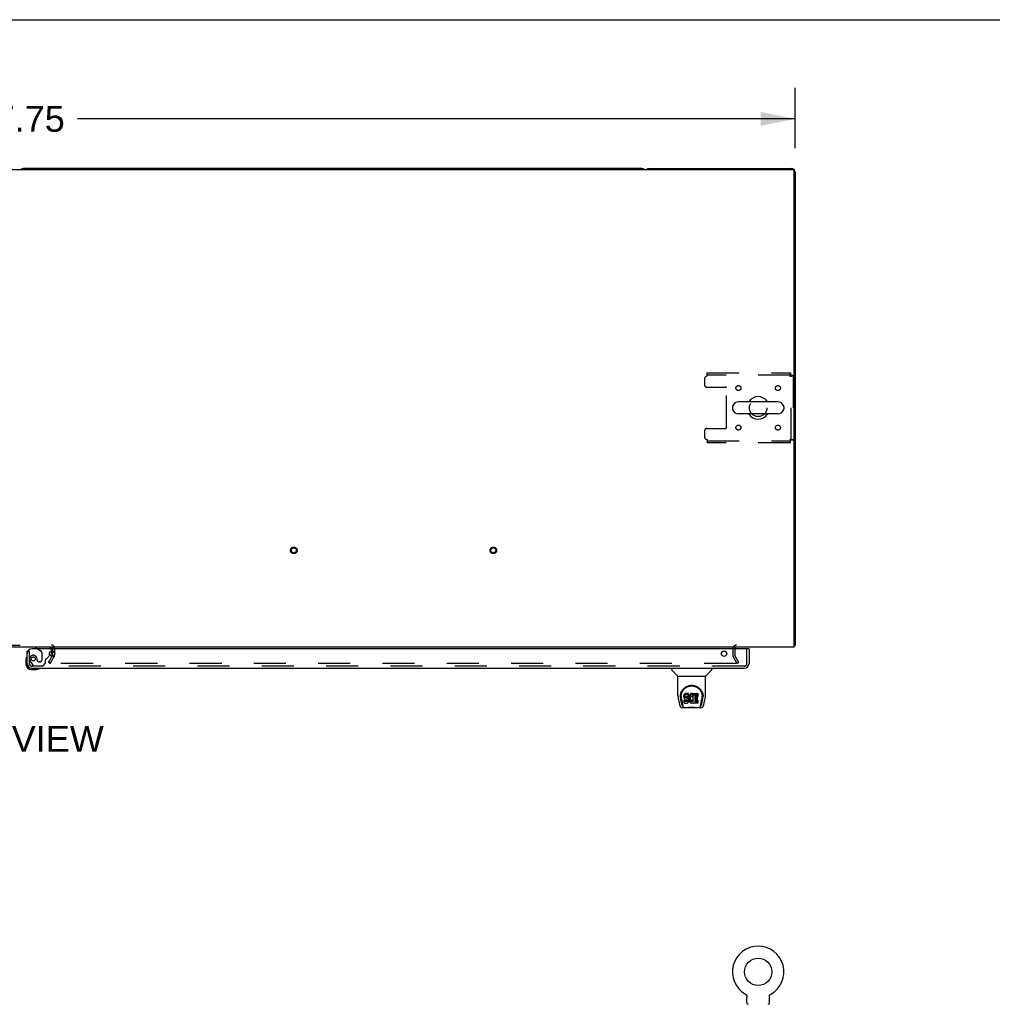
# Model space of a CAD drawing. Header units: inches. Extents: x 0 to 293, y 0 to 190.
# Tile 64 of 68: x 101 to 150, y 140 to 190. Entities that reach past the tile are written whole.
import ezdxf

# ---------------------------------------------------------------- set-up
doc = ezdxf.new("R2010")
doc.units = ezdxf.units.IN
doc.header["$LTSCALE"] = 16.12069
doc.header["$MEASUREMENT"] = 0
doc.linetypes.add('HIDDEN', pattern=[0.2, 0.1, -0.1])
doc.layers.get('0').update_dxf_attribs({"linetype": 'CONTINUOUS'})
for name, color, linetype in [('DEFAULT_2', 8, 'HIDDEN'), ('DIMENSIONS', 7, 'CONTINUOUS'), ('RIGHTHAND_DOOR_ASSEMBLY', 7, 'CONTINUOUS')]:
    doc.layers.add(name, color=color, linetype=linetype)
doc.styles.get("Standard").update_dxf_attribs({"font": 'arial.ttf'})
doc.dimstyles.new('DIMSTYLE_1', dxfattribs={"dimtxt": 1.293103, "dimasz": 1.724138, "dimexe": 0.09, "dimexo": 0.07, "dimgap": 0.0375, "dimtad": 0, "dimtih": 1, "dimtoh": 1, "dimzin": 4, "dimdsep": 46, "dimtxsty": 'Standard', "dimblk": '_FILLED', "dimblk1": '_FILLED', "dimblk2": '_FILLED', "dimcen": 0.09, "dimadec": 3, "dimazin": 1, "dimtfac": 1, "dimtdec": 3, "dimtofl": 0, "dimtmove": 0, "dimatfit": 3, "dimldrblk": '_FILLED', "dimfxl": 0, "dimtolj": 1, "dimtzin": 4, "dimarcsym": 0})

# ---------------------------------------------------------------- blocks, each defined once
blk = doc.blocks.new('_FILLED')
at = {"color": 0, "linetype": 'ByBlock'}
blk.add_solid([(0, 0), (-1, 0.2), (-1, -0.2)], dxfattribs=at)
blk = doc.blocks.new('*D1')
at = {"layer": 'DIMENSIONS', "color": 2, "linetype": 'Continuous'}
for p, q in [((62.433, 183.212), (62.433, 186.234)), ((140.183, 183.212), (140.183, 186.234)), ((62.433, 184.682), (98.403, 184.682)), ((140.183, 184.682), (104.214, 184.682))]:
    blk.add_line(p, q, dxfattribs=at)
at = {"layer": 'DIMENSIONS', "color": 2, "linetype": 'Continuous', "xscale": 1.724137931, "yscale": 1.724137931, "zscale": 1.724137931, "rotation": 180}
blk.add_blockref('_FILLED', (62.433, 184.682), dxfattribs=at)
at = {"layer": 'DIMENSIONS', "color": 2, "linetype": 'Continuous', "xscale": 1.724137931, "yscale": 1.724137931, "zscale": 1.724137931}
blk.add_blockref('_FILLED', (140.183, 184.682), dxfattribs=at)
at = {"layer": 'DIMENSIONS', "color": 2, "linetype": 'Continuous', "insert": (101.308, 185.329), "char_height": 1.2931, "width": 4.51865, "attachment_point": 2, "line_spacing_factor": 0.9}
blk.add_mtext('77.75', dxfattribs=at)

msp = doc.modelspace()

# ---------------------------------------------------------------- linework, layer by layer
at = {"color": 7, "linetype": 'Continuous'}
for p, q in [((0, 189.655), (293.103, 189.655)), ((132.494, 182.194), (101.497, 182.194)), ((139.317, 170.5), (137.342, 170.5)), ((137.042, 170.238), (137.042, 170.15)), ((139.317, 169.888), (137.342, 169.888)), ((139.617, 170.238), (139.617, 170.15)), ((140.131, 158.298), (140.183, 158.298)), ((140.143, 158.266), (140.131, 158.275)), ((137.694, 140.797), (137.694, 140.797)), ((137.694, 140.797), (137.699, 140.795)), ((137.695, 140.797), (137.697, 140.796)), ((137.699, 140.795), (137.703, 140.792)), ((137.703, 140.792), (137.707, 140.789)), ((137.707, 140.789), (137.711, 140.786)), ((137.711, 140.786), (137.715, 140.783)), ((137.715, 140.783), (137.719, 140.78)), ((137.719, 140.78), (137.723, 140.776)), ((137.722, 140.776), (137.726, 140.773)), ((137.726, 140.773), (137.73, 140.769)), ((137.73, 140.769), (137.733, 140.765)), ((137.733, 140.765), (137.736, 140.761)), ((137.736, 140.761), (137.739, 140.757)), ((137.739, 140.757), (137.742, 140.753)), ((137.742, 140.753), (137.745, 140.749)), ((137.745, 140.749), (137.748, 140.744)), ((137.748, 140.744), (137.75, 140.74)), ((137.75, 140.74), (137.752, 140.735)), ((137.752, 140.735), (137.754, 140.731)), ((137.754, 140.731), (137.756, 140.726)), ((137.756, 140.726), (137.758, 140.721)), ((137.758, 140.721), (137.76, 140.717)), ((137.76, 140.717), (137.761, 140.712)), ((137.761, 140.712), (137.763, 140.707)), ((137.763, 140.707), (137.764, 140.702)), ((137.764, 140.702), (137.765, 140.697)), ((137.765, 140.697), (137.766, 140.692)), ((138.893, 140.692), (138.894, 140.697)), ((138.894, 140.697), (138.895, 140.702)), ((138.895, 140.702), (138.896, 140.707)), ((138.896, 140.707), (138.897, 140.712)), ((138.897, 140.712), (138.899, 140.717)), ((138.899, 140.717), (138.901, 140.721)), ((138.901, 140.721), (138.902, 140.726)), ((138.904, 140.731), (138.906, 140.735)), ((138.906, 140.735), (138.909, 140.74)), ((138.909, 140.74), (138.911, 140.744)), ((138.911, 140.744), (138.914, 140.749)), ((138.914, 140.749), (138.917, 140.753)), ((138.917, 140.753), (138.92, 140.757)), ((138.92, 140.757), (138.923, 140.761)), ((138.923, 140.761), (138.926, 140.765)), ((138.926, 140.765), (138.929, 140.769)), ((138.933, 140.773), (138.936, 140.776)), ((138.94, 140.78), (138.944, 140.783)), ((138.948, 140.786), (138.952, 140.789)), ((138.952, 140.789), (138.956, 140.792)), ((138.956, 140.792), (138.96, 140.795)), ((138.956, 140.792), (138.957, 140.793)), ((138.96, 140.795), (138.965, 140.797)), ((138.962, 140.796), (138.964, 140.797)), ((137.767, 140.358), (137.767, 140.672)), ((138.892, 140.677), (138.892, 140.682)), ((138.892, 140.672), (138.892, 140.677)), ((138.892, 140.358), (138.892, 140.672)), ((138.893, 140.687), (138.893, 140.692))]:
    msp.add_line(p, q, dxfattribs=at)
at = {"color": 3, "linetype": 'Continuous'}
for p, q in [((132.872, 182.194), (139.994, 182.194)), ((62.545, 182.142), (140.071, 182.142)), ((140.131, 158.194), (140.131, 182.082)), ((140.183, 182.005), (140.183, 158.298)), ((140.131, 158.194), (62.485, 158.194)), ((102.954, 158.142), (102.954, 158.115)), ((102.954, 157.996), (102.954, 157.79))]:
    msp.add_line(p, q, dxfattribs=at)
for points in [[(140.143, 158.266), (140.145, 158.268), (140.147, 158.27), (140.149, 158.272), (140.152, 158.273), (140.155, 158.275), (140.158, 158.277), (140.161, 158.278), (140.166, 158.281)], [(140.166, 158.281), (140.169, 158.283), (140.172, 158.284), (140.174, 158.286), (140.176, 158.287), (140.179, 158.289), (140.18, 158.29), (140.181, 158.292), (140.182, 158.294), (140.183, 158.295), (140.183, 158.297), (140.183, 158.298)]]:
    msp.add_lwpolyline(points, dxfattribs=at)
at = {"color": 7, "linetype": 'Continuous'}
for points in [[(138.902, 140.726), (138.904, 140.731), (138.907, 140.735)], [(138.929, 140.769), (138.933, 140.773), (138.936, 140.776)], [(138.936, 140.776), (138.94, 140.78), (138.944, 140.783)], [(138.944, 140.783), (138.948, 140.786), (138.952, 140.789)], [(137.766, 140.692), (137.766, 140.687), (137.767, 140.682), (137.767, 140.677), (137.767, 140.672)], [(138.892, 140.677), (138.892, 140.682), (138.893, 140.687)]]:
    msp.add_lwpolyline(points, dxfattribs=at)
msp.add_circle((138.329, 141.917), 0.688, dxfattribs=at)
for centre, radius, start, end in [((101.497, 182.005), 0.189, 90, 133.4203), ((132.494, 182.005), 0.189, 46.5797, 90), ((137.342, 170.194), 0.306, 90, 164.3697), ((138.329, 170.194), 0.562, 32.9567, 147.0433), ((139.317, 170.194), 0.306, 15.6303, 90), ((137.186, 170.238), 0.144, 164.3697, 180), ((137.186, 170.15), 0.144, 180, 195.6303), ((137.342, 170.194), 0.306, 195.6303, 270), ((138.329, 170.194), 0.562, 212.956, 327.044), ((139.317, 170.194), 0.306, 270, 344.3697), ((139.473, 170.238), 0.144, 0, 15.6303), ((139.473, 170.15), 0.144, 344.3697, 360), ((138.329, 141.917), 1.288, 299.5053, 240.4947), ((137.836, 140.358), 0.069, 180, 265), ((138.823, 140.358), 0.069, 275, 360)]:
    msp.add_arc(centre, radius, start, end, dxfattribs=at)
at = {"color": 3, "linetype": 'Continuous'}
for centre, radius, start, end in [((132.872, 182.005), 0.189, 90, 133.5037), ((139.994, 182.005), 0.189, 0, 90), ((140.071, 182.082), 0.06, 0, 90), ((137.247, 158.109), 0.085, 90, 175.9519), ((139.994, 158.383), 0.189, 316.4873, 321.7194)]:
    msp.add_arc(centre, radius, start, end, dxfattribs=at)
at = {"layer": 'DEFAULT_2', "color": 8, "linetype": 'HIDDEN'}
for p, q in [((135.767, 171.944), (139.945, 171.944)), ((135.767, 171.777), (135.767, 171.944)), ((139.945, 171.84), (135.767, 171.84)), ((139.945, 171.944), (139.945, 171.84)), ((140.079, 171.81), (139.975, 171.81)), ((139.975, 168.578), (139.975, 171.81)), ((140.079, 171.81), (140.079, 168.578)), ((135.642, 171.652), (135.642, 171.35)), ((139.912, 171.777), (139.926, 171.782)), ((135.767, 171.225), (136.712, 171.225)), ((136.742, 169.193), (136.742, 171.195)), ((135.642, 169.038), (135.642, 168.736)), ((135.767, 169.163), (136.712, 169.163)), ((135.767, 168.611), (135.767, 168.444)), ((135.767, 168.548), (139.945, 168.548)), ((139.945, 168.444), (135.767, 168.444)), ((139.912, 168.611), (139.917, 168.597)), ((139.945, 168.444), (139.945, 168.548)), ((140.079, 168.578), (139.975, 168.578)), ((99.712, 158.298), (102.904, 158.298)), ((102.954, 158.115), (102.954, 157.996)), ((102.954, 157.996), (102.954, 157.79)), ((103.058, 158.144), (103.058, 157.79)), ((137.058, 158.109), (137.058, 157.79)), ((137.162, 158.109), (137.162, 157.79)), ((102.754, 157.433), (102.95, 157.773)), ((102.844, 157.381), (103.04, 157.721)), ((137.273, 157.381), (137.077, 157.721)), ((137.363, 157.433), (137.167, 157.773)), ((102.844, 157.381), (102.754, 157.433)), ((137.227, 157.381), (102.777, 157.381)), ((137.363, 157.433), (137.273, 157.381)), ((137.701, 140.793), (137.703, 140.792)), ((138.965, 140.797), (138.965, 140.797))]:
    msp.add_line(p, q, dxfattribs=at)
for points in [[(139.945, 171.944), (139.943, 171.943), (139.941, 171.94), (139.938, 171.935), (139.936, 171.927), (139.934, 171.918), (139.931, 171.908), (139.929, 171.895), (139.927, 171.881), (139.924, 171.866), (139.922, 171.849), (139.919, 171.832), (139.917, 171.814), (139.915, 171.796), (139.912, 171.777)], [(139.945, 171.84), (139.943, 171.84), (139.941, 171.838), (139.938, 171.836), (139.936, 171.834), (139.934, 171.83), (139.931, 171.826), (139.929, 171.822), (139.927, 171.816), (139.924, 171.811), (139.922, 171.804), (139.919, 171.798), (139.917, 171.791), (139.912, 171.777)], [(139.912, 171.777), (139.931, 171.779), (139.95, 171.782), (139.968, 171.784), (139.985, 171.786), (140.001, 171.789), (140.017, 171.791), (140.031, 171.794), (140.043, 171.796), (140.054, 171.798), (140.063, 171.801), (140.07, 171.803), (140.075, 171.805), (140.078, 171.808), (140.079, 171.81)], [(139.926, 171.782), (139.933, 171.784), (139.94, 171.786), (139.946, 171.789), (139.952, 171.791), (139.957, 171.794), (139.962, 171.796), (139.966, 171.798), (139.969, 171.801), (139.972, 171.803), (139.974, 171.805), (139.975, 171.808), (139.975, 171.81)], [(140.079, 168.578), (140.078, 168.58), (140.075, 168.583), (140.07, 168.585), (140.063, 168.587), (140.054, 168.59), (140.043, 168.592), (140.031, 168.595), (140.017, 168.597), (140.001, 168.599), (139.985, 168.602), (139.968, 168.604), (139.95, 168.606), (139.931, 168.609), (139.912, 168.611)], [(139.975, 168.578), (139.975, 168.58), (139.974, 168.583), (139.972, 168.585), (139.969, 168.587), (139.966, 168.59), (139.962, 168.592), (139.957, 168.595), (139.952, 168.597), (139.946, 168.599), (139.94, 168.602), (139.933, 168.604), (139.926, 168.606), (139.912, 168.611)], [(139.912, 168.611), (139.915, 168.592), (139.917, 168.574), (139.919, 168.556), (139.922, 168.539), (139.924, 168.522), (139.927, 168.507), (139.929, 168.493), (139.931, 168.48), (139.934, 168.47), (139.936, 168.461), (139.938, 168.453), (139.941, 168.448), (139.943, 168.445), (139.945, 168.444)], [(139.917, 168.597), (139.919, 168.59), (139.922, 168.584), (139.924, 168.577), (139.927, 168.572), (139.929, 168.566), (139.931, 168.562), (139.934, 168.558), (139.936, 168.554), (139.938, 168.552), (139.941, 168.55), (139.943, 168.548), (139.945, 168.548)], [(137.247, 157.399), (137.247, 157.397), (137.246, 157.395), (137.246, 157.393), (137.245, 157.391), (137.244, 157.39), (137.243, 157.388), (137.241, 157.387), (137.239, 157.385), (137.238, 157.384), (137.236, 157.383), (137.234, 157.382), (137.231, 157.382), (137.229, 157.382), (137.227, 157.381)], [(137.245, 157.407), (137.246, 157.405), (137.246, 157.403), (137.247, 157.401), (137.247, 157.399), (137.247, 157.399)]]:
    msp.add_lwpolyline(points, dxfattribs=at)
for centre, radius in [((137.34, 171.184), 0.125), ((139.319, 171.184), 0.125), ((138.329, 170.194), 0.438), ((137.34, 169.204), 0.125), ((139.319, 169.204), 0.125), ((115.051, 163.048), 0.164), ((115.051, 163.048), 0.124), ((125.051, 163.048), 0.164), ((125.051, 163.048), 0.124)]:
    msp.add_circle(centre, radius, dxfattribs=at)
for centre, radius, start, end in [((135.767, 171.652), 0.125, 90, 180), ((135.767, 171.35), 0.125, 180, 270), ((136.712, 171.195), 0.03, 0, 90), ((135.767, 169.038), 0.125, 90, 180), ((136.712, 169.193), 0.03, 270, 360), ((135.767, 168.736), 0.125, 180, 270), ((102.904, 158.144), 0.154, 0, 90), ((102.904, 158.144), 0.05, 0, 90), ((137.247, 158.109), 0.189, 90, 180), ((137.247, 158.109), 0.085, 175.9519, 180), ((102.921, 157.79), 0.033, 330, 360), ((102.921, 157.79), 0.137, 330, 360), ((137.195, 157.79), 0.137, 180, 210), ((137.195, 157.79), 0.033, 180, 210), ((137.836, 140.358), 0.069, 265, 270), ((138.823, 140.358), 0.069, 270, 275)]:
    msp.add_arc(centre, radius, start, end, dxfattribs=at)
at = {"layer": 'RIGHTHAND_DOOR_ASSEMBLY', "color": 7, "linetype": 'Continuous'}
for p, q in [((101.717, 157.99), (101.683, 157.99)), ((102.125, 158.194), (102.125, 158.155)), ((102.125, 158.155), (102.194, 158.115)), ((102.912, 157.914), (102.912, 157.996)), ((137.851, 158.115), (137.871, 158.115)), ((101.623, 157.595), (101.623, 157.339)), ((101.67, 157.731), (101.668, 157.724)), ((102.826, 157.787), (102.883, 157.844)), ((101.683, 157.383), (101.683, 157.339)), ((101.886, 157.076), (102.143, 157.076)), ((102.272, 157.121), (102.278, 157.123)), ((133.992, 157.136), (133.992, 157.074)), ((134.301, 156.748), (134.004, 157.046)), ((135.691, 156.748), (135.988, 157.046)), ((136, 157.136), (136, 157.074)), ((134.307, 156.742), (135.685, 156.742)), ((134.307, 155.77), (134.307, 156.742)), ((135.685, 155.771), (135.685, 156.742)), ((134.322, 155.627), (134.387, 155.322)), ((134.425, 155.716), (134.425, 155.715)), ((134.432, 155.802), (134.431, 155.738)), ((134.494, 155.35), (134.441, 155.62)), ((134.469, 155.729), (134.469, 155.705)), ((134.478, 155.607), (134.535, 155.315)), ((134.612, 155.774), (134.61, 155.75)), ((134.61, 155.683), (134.61, 155.75)), ((134.612, 155.707), (134.61, 155.683)), ((134.61, 155.683), (134.611, 155.66)), ((134.611, 155.66), (134.615, 155.636)), ((134.617, 155.797), (134.612, 155.774)), ((134.612, 155.707), (134.612, 155.774)), ((134.617, 155.73), (134.612, 155.707)), ((134.612, 155.398), (134.612, 155.539)), ((134.615, 155.636), (134.623, 155.614)), ((134.626, 155.82), (134.617, 155.797)), ((134.617, 155.73), (134.617, 155.797)), ((134.626, 155.753), (134.617, 155.73)), ((134.676, 155.544), (134.617, 155.544)), ((134.617, 155.477), (134.617, 155.544)), ((134.623, 155.614), (134.636, 155.594)), ((134.64, 155.839), (134.626, 155.82)), ((134.626, 155.753), (134.626, 155.82)), ((134.64, 155.773), (134.626, 155.753)), ((134.636, 155.594), (134.652, 155.576)), ((134.648, 155.847), (134.64, 155.839)), ((134.64, 155.773), (134.64, 155.839)), ((134.648, 155.781), (134.64, 155.773)), ((134.658, 155.854), (134.648, 155.847)), ((134.648, 155.781), (134.648, 155.847)), ((134.658, 155.787), (134.648, 155.781)), ((134.652, 155.576), (134.672, 155.563)), ((134.679, 155.864), (134.658, 155.854)), ((134.658, 155.787), (134.658, 155.854)), ((134.679, 155.797), (134.658, 155.787)), ((134.672, 155.563), (134.683, 155.559)), ((134.737, 155.545), (134.676, 155.544)), ((134.676, 155.478), (134.676, 155.544)), ((134.703, 155.871), (134.679, 155.864)), ((134.679, 155.797), (134.679, 155.864)), ((134.703, 155.804), (134.679, 155.797)), ((134.681, 155.672), (134.682, 155.687)), ((134.682, 155.664), (134.681, 155.672)), ((134.682, 155.687), (134.684, 155.702)), ((134.682, 155.664), (134.682, 155.687)), ((134.684, 155.657), (134.682, 155.664)), ((134.683, 155.559), (134.695, 155.557)), ((134.684, 155.702), (134.687, 155.708)), ((134.684, 155.657), (134.684, 155.702)), ((134.688, 155.651), (134.684, 155.657)), ((134.687, 155.708), (134.692, 155.713)), ((134.688, 155.651), (134.688, 155.71)), ((134.695, 155.647), (134.688, 155.651)), ((134.692, 155.713), (134.707, 155.718)), ((134.695, 155.713), (134.694, 155.714)), ((134.709, 155.709), (134.695, 155.713)), ((134.695, 155.647), (134.695, 155.713)), ((134.709, 155.643), (134.695, 155.647)), ((134.695, 155.557), (134.742, 155.557)), ((134.842, 155.871), (134.703, 155.871)), ((134.703, 155.804), (134.703, 155.871)), ((134.842, 155.804), (134.703, 155.804)), ((134.707, 155.718), (134.722, 155.719)), ((134.733, 155.71), (134.709, 155.709)), ((134.709, 155.643), (134.709, 155.709)), ((134.733, 155.643), (134.709, 155.643)), ((134.722, 155.719), (134.835, 155.719)), ((134.757, 155.709), (134.733, 155.71)), ((134.733, 155.643), (134.733, 155.71)), ((134.757, 155.642), (134.733, 155.643)), ((134.752, 155.546), (134.737, 155.545)), ((134.737, 155.478), (134.737, 155.545)), ((134.742, 155.557), (134.75, 155.556)), ((134.75, 155.556), (134.757, 155.553)), ((134.759, 155.549), (134.752, 155.546)), ((134.752, 155.479), (134.752, 155.546)), ((134.78, 155.704), (134.757, 155.709)), ((134.757, 155.642), (134.757, 155.709)), ((134.78, 155.637), (134.757, 155.642)), ((134.757, 155.553), (134.763, 155.549)), ((134.76, 155.551), (134.759, 155.549)), ((134.759, 155.482), (134.759, 155.549)), ((134.763, 155.549), (134.768, 155.543)), ((134.764, 155.488), (134.764, 155.547)), ((134.768, 155.543), (134.774, 155.529)), ((134.773, 155.5), (134.773, 155.531)), ((134.776, 155.507), (134.773, 155.5)), ((134.774, 155.529), (134.777, 155.514)), ((134.776, 155.507), (134.776, 155.519)), ((134.777, 155.514), (134.776, 155.507)), ((134.791, 155.699), (134.78, 155.704)), ((134.78, 155.637), (134.78, 155.704)), ((134.791, 155.632), (134.78, 155.637)), ((134.801, 155.692), (134.791, 155.699)), ((134.791, 155.632), (134.791, 155.699)), ((134.801, 155.625), (134.791, 155.632)), ((134.818, 155.675), (134.801, 155.692)), ((134.801, 155.625), (134.801, 155.692)), ((134.818, 155.608), (134.801, 155.625)), ((134.831, 155.655), (134.818, 155.675)), ((134.818, 155.608), (134.818, 155.675)), ((134.831, 155.588), (134.818, 155.608)), ((134.841, 155.633), (134.831, 155.655)), ((134.831, 155.588), (134.831, 155.655)), ((134.841, 155.566), (134.831, 155.588)), ((134.835, 155.719), (134.84, 155.719)), ((134.84, 155.719), (134.842, 155.725)), ((134.842, 155.629), (134.841, 155.633)), ((134.841, 155.566), (134.841, 155.633)), ((134.847, 155.543), (134.841, 155.566)), ((134.844, 155.828), (134.842, 155.871)), ((134.842, 155.804), (134.842, 155.871)), ((134.844, 155.761), (134.842, 155.804)), ((134.842, 155.725), (134.843, 155.738)), ((134.847, 155.707), (134.842, 155.663)), ((134.842, 155.596), (134.842, 155.663)), ((134.847, 155.64), (134.842, 155.596)), ((134.842, 155.596), (134.843, 155.574)), ((134.843, 155.738), (134.844, 155.761)), ((134.843, 155.574), (134.846, 155.552)), ((134.844, 155.761), (134.844, 155.828)), ((134.846, 155.552), (134.851, 155.53)), ((134.851, 155.729), (134.847, 155.707)), ((134.847, 155.64), (134.847, 155.707)), ((134.851, 155.662), (134.847, 155.64)), ((134.85, 155.519), (134.847, 155.543)), ((134.848, 155.495), (134.85, 155.519)), ((134.85, 155.519), (134.85, 155.534)), ((134.857, 155.75), (134.851, 155.729)), ((134.851, 155.662), (134.851, 155.729)), ((134.857, 155.684), (134.851, 155.662)), ((134.851, 155.53), (134.858, 155.509)), ((134.865, 155.771), (134.857, 155.75)), ((134.857, 155.684), (134.857, 155.75)), ((134.865, 155.704), (134.857, 155.684)), ((134.858, 155.509), (134.879, 155.469)), ((134.876, 155.791), (134.865, 155.771)), ((134.865, 155.704), (134.865, 155.771)), ((134.876, 155.724), (134.865, 155.704)), ((134.889, 155.809), (134.876, 155.791)), ((134.876, 155.724), (134.876, 155.791)), ((134.889, 155.742), (134.876, 155.724)), ((134.904, 155.825), (134.889, 155.809)), ((134.889, 155.742), (134.889, 155.809)), ((134.904, 155.759), (134.889, 155.742)), ((134.92, 155.841), (134.904, 155.825)), ((134.904, 155.759), (134.904, 155.825)), ((134.92, 155.774), (134.904, 155.759)), ((134.912, 155.612), (134.911, 155.585)), ((134.911, 155.585), (134.913, 155.571)), ((134.915, 155.638), (134.912, 155.612)), ((134.913, 155.571), (134.913, 155.612)), ((134.913, 155.571), (134.916, 155.559)), ((134.914, 155.631), (134.916, 155.625)), ((134.919, 155.651), (134.915, 155.638)), ((134.916, 155.625), (134.926, 155.601)), ((134.916, 155.559), (134.916, 155.625)), ((134.916, 155.559), (134.926, 155.534)), ((134.925, 155.663), (134.919, 155.651)), ((134.938, 155.854), (134.92, 155.841)), ((134.92, 155.774), (134.92, 155.841)), ((134.938, 155.787), (134.92, 155.774)), ((134.939, 155.686), (134.925, 155.663)), ((134.926, 155.601), (134.939, 155.577)), ((134.926, 155.534), (134.926, 155.601)), ((134.926, 155.534), (134.939, 155.511)), ((134.959, 155.863), (134.938, 155.854)), ((134.938, 155.787), (134.938, 155.854)), ((134.959, 155.796), (134.938, 155.787)), ((134.947, 155.696), (134.939, 155.686)), ((134.939, 155.577), (134.948, 155.567)), ((134.939, 155.511), (134.939, 155.577)), ((134.939, 155.511), (134.948, 155.501)), ((134.958, 155.704), (134.947, 155.696)), ((134.948, 155.567), (134.958, 155.559)), ((134.948, 155.501), (134.948, 155.567)), ((134.983, 155.714), (134.958, 155.704)), ((134.958, 155.559), (134.969, 155.551)), ((134.958, 155.492), (134.958, 155.559)), ((134.981, 155.867), (134.959, 155.863)), ((134.959, 155.796), (134.959, 155.863)), ((134.981, 155.801), (134.959, 155.796)), ((134.969, 155.551), (134.982, 155.546)), ((134.969, 155.484), (134.969, 155.551)), ((135.003, 155.87), (134.981, 155.867)), ((134.981, 155.801), (134.981, 155.867)), ((135.003, 155.803), (134.981, 155.801)), ((134.982, 155.546), (134.995, 155.544)), ((134.982, 155.479), (134.982, 155.546)), ((134.996, 155.718), (134.983, 155.714)), ((134.995, 155.544), (135.008, 155.543)), ((134.995, 155.477), (134.995, 155.544)), ((135.009, 155.717), (134.996, 155.718)), ((135.003, 155.87), (135.025, 155.869)), ((135.003, 155.803), (135.003, 155.87)), ((135.025, 155.802), (135.003, 155.803)), ((135.008, 155.543), (135.021, 155.545)), ((135.008, 155.477), (135.008, 155.543)), ((135.022, 155.714), (135.009, 155.717)), ((135.021, 155.545), (135.034, 155.549)), ((135.021, 155.479), (135.021, 155.545)), ((135.035, 155.709), (135.022, 155.714)), ((135.036, 155.867), (135.025, 155.869)), ((135.025, 155.802), (135.025, 155.869)), ((135.036, 155.801), (135.025, 155.802)), ((135.034, 155.549), (135.046, 155.555)), ((135.034, 155.483), (135.034, 155.549)), ((135.047, 155.864), (135.036, 155.867)), ((135.036, 155.801), (135.036, 155.867)), ((135.047, 155.797), (135.036, 155.801)), ((135.067, 155.78), (135.041, 155.712)), ((135.046, 155.555), (135.057, 155.562)), ((135.046, 155.488), (135.046, 155.555)), ((135.065, 155.852), (135.047, 155.864)), ((135.047, 155.797), (135.047, 155.864)), ((135.065, 155.785), (135.047, 155.797)), ((135.057, 155.562), (135.057, 155.496)), ((135.064, 155.561), (135.076, 155.544)), ((135.065, 155.852), (135.065, 155.785)), ((135.067, 155.849), (135.067, 155.785)), ((135.076, 155.869), (135.312, 155.869)), ((135.076, 155.477), (135.076, 155.869)), ((135.076, 155.802), (135.312, 155.802)), ((135.146, 155.714), (135.146, 155.647)), ((135.147, 155.556), (135.147, 155.478)), ((135.312, 155.719), (135.15, 155.719)), ((135.15, 155.709), (135.282, 155.709)), ((135.15, 155.642), (135.282, 155.642)), ((135.282, 155.56), (135.152, 155.56)), ((135.152, 155.541), (135.313, 155.541)), ((135.286, 155.565), (135.286, 155.705)), ((135.317, 155.723), (135.317, 155.865)), ((135.318, 155.397), (135.318, 155.536)), ((135.456, 155.315), (135.513, 155.604)), ((135.498, 155.35), (135.55, 155.62)), ((135.513, 155.605), (135.514, 155.608)), ((135.56, 155.802), (135.561, 155.738)), ((135.567, 155.715), (135.567, 155.716)), ((135.605, 155.322), (135.67, 155.627)), ((134.511, 155.168), (135.481, 155.168)), ((134.546, 155.246), (134.553, 155.246)), ((134.552, 155.251), (134.555, 155.241)), ((134.555, 155.24), (134.555, 155.241)), ((134.598, 155.168), (134.592, 155.168)), ((134.598, 155.168), (134.596, 155.168)), ((134.676, 155.478), (134.617, 155.477)), ((134.617, 155.393), (134.761, 155.393)), ((134.737, 155.478), (134.676, 155.478)), ((134.752, 155.479), (134.737, 155.478)), ((134.759, 155.482), (134.752, 155.479)), ((134.764, 155.488), (134.759, 155.482)), ((134.761, 155.393), (134.773, 155.394)), ((134.773, 155.5), (134.764, 155.488)), ((134.773, 155.394), (134.784, 155.398)), ((134.784, 155.398), (134.804, 155.412)), ((134.804, 155.412), (134.821, 155.429)), ((134.821, 155.429), (134.828, 155.439)), ((134.828, 155.439), (134.833, 155.45)), ((134.833, 155.45), (134.842, 155.472)), ((134.842, 155.472), (134.848, 155.495)), ((134.879, 155.469), (134.892, 155.451)), ((134.892, 155.451), (134.906, 155.434)), ((134.906, 155.434), (134.923, 155.419)), ((134.923, 155.419), (134.94, 155.405)), ((134.94, 155.405), (134.95, 155.4)), ((134.948, 155.501), (134.958, 155.492)), ((134.95, 155.4), (134.961, 155.397)), ((134.958, 155.492), (134.969, 155.484)), ((134.961, 155.397), (134.982, 155.391)), ((134.969, 155.484), (134.982, 155.479)), ((134.982, 155.479), (134.995, 155.477)), ((134.982, 155.391), (135.004, 155.389)), ((134.995, 155.477), (135.008, 155.477)), ((135.004, 155.389), (135.027, 155.392)), ((135.008, 155.477), (135.021, 155.479)), ((135.021, 155.479), (135.034, 155.483)), ((135.027, 155.392), (135.048, 155.398)), ((135.034, 155.483), (135.046, 155.488)), ((135.046, 155.488), (135.057, 155.496)), ((135.048, 155.398), (135.067, 155.41)), ((135.064, 155.495), (135.076, 155.477)), ((135.078, 155.41), (135.067, 155.41)), ((135.067, 155.41), (135.067, 155.41)), ((135.078, 155.397), (135.078, 155.41)), ((135.313, 155.393), (135.082, 155.393)), ((135.152, 155.474), (135.313, 155.474)), ((135.395, 155.168), (135.394, 155.168)), ((135.437, 155.241), (135.44, 155.251)), ((135.437, 155.24), (135.437, 155.241)), ((135.439, 155.246), (135.446, 155.246))]:
    msp.add_line(p, q, dxfattribs=at)
at = {"layer": 'RIGHTHAND_DOOR_ASSEMBLY', "color": 3, "linetype": 'Continuous'}
for p, q in [((101.683, 157.383), (101.683, 157.99)), ((137.851, 158.115), (101.933, 158.115)), ((137.871, 158.115), (137.871, 157.383)), ((101.93, 157.136), (137.624, 157.136))]:
    msp.add_line(p, q, dxfattribs=at)
at = {"layer": 'RIGHTHAND_DOOR_ASSEMBLY', "color": 8, "linetype": 'HIDDEN'}
for p, q in [((101.787, 157.99), (101.717, 157.99)), ((101.787, 157.99), (101.787, 157.383)), ((102.755, 158.194), (102.125, 158.194)), ((102.194, 158.115), (102.364, 158.017)), ((102.912, 157.996), (102.912, 158.037)), ((137.767, 157.383), (137.767, 158.115)), ((102.184, 157.551), (102.184, 157.54)), ((102.413, 157.93), (102.413, 157.551)), ((102.605, 157.387), (102.605, 157.566)), ((102.664, 157.625), (102.826, 157.787)), ((101.862, 157.439), (101.963, 157.295)), ((137.624, 157.24), (101.93, 157.24)), ((102.028, 157.261), (102.479, 157.261)), ((102.315, 157.453), (102.282, 157.453)), ((102.479, 157.261), (102.605, 157.387))]:
    msp.add_line(p, q, dxfattribs=at)
at = {"layer": 'RIGHTHAND_DOOR_ASSEMBLY', "color": 7, "linetype": 'Continuous'}
for points in [[(134.425, 155.728), (134.428, 155.77), (134.435, 155.819), (134.445, 155.866), (134.459, 155.911), (134.477, 155.952), (134.496, 155.992), (134.519, 156.029), (134.544, 156.064), (134.571, 156.096), (134.6, 156.127), (134.632, 156.155), (134.666, 156.181), (134.701, 156.204), (134.739, 156.225), (134.779, 156.243), (134.82, 156.258), (134.863, 156.27), (134.907, 156.279), (134.951, 156.284), (134.996, 156.286), (135.041, 156.284), (135.086, 156.279), (135.13, 156.27), (135.173, 156.258), (135.214, 156.243), (135.253, 156.225), (135.291, 156.204), (135.327, 156.181), (135.36, 156.155), (135.392, 156.126), (135.421, 156.096), (135.449, 156.063), (135.473, 156.028), (135.496, 155.991), (135.516, 155.952), (135.533, 155.91), (135.547, 155.866), (135.557, 155.819), (135.564, 155.769), (135.567, 155.728)], [(134.469, 155.729), (134.469, 155.749), (134.471, 155.773), (134.473, 155.797), (134.477, 155.821), (134.482, 155.844), (134.488, 155.867), (134.494, 155.89), (134.502, 155.912), (134.511, 155.934), (134.52, 155.955), (134.53, 155.975), (134.541, 155.995), (134.553, 156.014), (134.565, 156.032), (134.578, 156.049), (134.591, 156.066), (134.604, 156.081), (134.619, 156.096), (134.633, 156.11), (134.648, 156.124), (134.663, 156.137), (134.678, 156.149), (134.693, 156.16), (134.709, 156.17), (134.725, 156.18), (134.74, 156.189), (134.756, 156.198), (134.772, 156.206), (134.788, 156.213), (134.804, 156.219), (134.82, 156.225), (134.836, 156.231), (134.852, 156.235), (134.868, 156.24), (134.884, 156.243), (134.9, 156.247), (134.916, 156.249), (134.932, 156.252), (134.947, 156.253), (134.963, 156.254), (134.979, 156.255), (134.995, 156.255), (135.011, 156.255), (135.027, 156.255), (135.043, 156.253), (135.059, 156.252), (135.075, 156.25), (135.091, 156.247), (135.107, 156.244), (135.123, 156.24), (135.139, 156.236), (135.155, 156.231), (135.171, 156.226), (135.187, 156.22), (135.203, 156.213), (135.219, 156.206), (135.235, 156.198), (135.251, 156.19), (135.266, 156.181), (135.282, 156.171), (135.298, 156.161), (135.313, 156.149), (135.328, 156.137), (135.343, 156.125), (135.358, 156.111), (135.373, 156.097), (135.387, 156.082), (135.401, 156.066), (135.414, 156.049), (135.427, 156.032), (135.439, 156.014), (135.45, 155.995), (135.461, 155.975), (135.472, 155.955), (135.481, 155.934), (135.49, 155.913), (135.497, 155.891), (135.504, 155.868), (135.51, 155.845), (135.515, 155.821), (135.518, 155.797), (135.521, 155.773), (135.522, 155.749), (135.523, 155.729)], [(134.307, 155.77), (134.308, 155.738), (134.311, 155.698), (134.316, 155.658), (134.322, 155.627)], [(134.425, 155.716), (134.425, 155.721), (134.425, 155.728)], [(134.469, 155.705), (134.469, 155.689), (134.471, 155.661), (134.474, 155.633), (134.478, 155.607)], [(134.617, 155.544), (134.616, 155.544), (134.616, 155.544), (134.615, 155.544), (134.615, 155.543), (134.615, 155.543), (134.614, 155.543), (134.614, 155.543), (134.614, 155.542), (134.613, 155.542), (134.613, 155.542), (134.613, 155.541), (134.612, 155.54), (134.612, 155.54), (134.612, 155.539)], [(135.514, 155.608), (135.514, 155.611), (135.515, 155.614), (135.515, 155.617), (135.516, 155.62), (135.516, 155.624), (135.517, 155.627), (135.517, 155.63), (135.518, 155.634), (135.518, 155.637), (135.519, 155.641), (135.519, 155.645), (135.52, 155.649), (135.52, 155.653), (135.521, 155.657), (135.521, 155.661), (135.521, 155.665), (135.522, 155.669), (135.522, 155.674), (135.522, 155.679), (135.522, 155.683), (135.523, 155.688), (135.523, 155.693), (135.523, 155.698), (135.523, 155.703), (135.523, 155.729)], [(135.567, 155.728), (135.567, 155.721), (135.567, 155.716)], [(135.67, 155.627), (135.675, 155.658), (135.681, 155.697), (135.684, 155.737), (135.685, 155.771)], [(134.387, 155.322), (134.39, 155.309), (134.395, 155.29), (134.4, 155.274), (134.405, 155.259), (134.411, 155.245), (134.417, 155.233), (134.423, 155.221), (134.43, 155.211), (134.438, 155.201), (134.448, 155.192), (134.458, 155.184), (134.469, 155.178), (134.482, 155.172), (134.494, 155.169), (134.508, 155.168), (134.511, 155.168)], [(134.535, 155.315), (134.538, 155.303), (134.541, 155.289), (134.544, 155.276), (134.548, 155.263), (134.552, 155.251)], [(134.555, 155.24), (134.56, 155.228), (134.567, 155.215), (134.573, 155.204), (134.58, 155.195), (134.587, 155.187), (134.595, 155.18), (134.604, 155.174), (134.614, 155.17), (134.624, 155.168), (134.632, 155.168)], [(134.617, 155.477), (134.616, 155.477), (134.616, 155.477), (134.615, 155.477), (134.615, 155.477), (134.615, 155.476), (134.614, 155.476), (134.614, 155.476), (134.614, 155.476), (134.613, 155.475), (134.613, 155.475), (134.613, 155.474), (134.612, 155.474), (134.612, 155.473), (134.612, 155.472)], [(134.712, 155.168), (134.733, 155.168), (134.755, 155.17), (134.778, 155.172), (134.803, 155.174), (134.829, 155.177), (134.856, 155.18), (134.883, 155.183), (134.911, 155.185), (134.94, 155.187), (134.969, 155.188), (134.999, 155.188), (135.028, 155.188), (135.057, 155.187), (135.085, 155.185), (135.113, 155.183), (135.14, 155.18), (135.166, 155.177), (135.191, 155.174), (135.215, 155.172), (135.238, 155.169), (135.259, 155.168), (135.279, 155.168)], [(134.712, 155.168), (134.735, 155.168), (134.761, 155.17), (134.789, 155.172), (134.846, 155.178)], [(134.846, 155.178), (134.875, 155.181), (134.904, 155.183), (134.934, 155.185), (134.965, 155.186), (134.995, 155.186), (135.026, 155.186), (135.056, 155.185), (135.087, 155.183), (135.116, 155.181), (135.146, 155.178), (135.203, 155.172)], [(135.203, 155.172), (135.23, 155.17), (135.257, 155.168), (135.279, 155.168)], [(135.36, 155.168), (135.368, 155.168), (135.378, 155.17), (135.388, 155.174), (135.397, 155.18), (135.405, 155.187), (135.412, 155.195), (135.419, 155.204), (135.425, 155.215), (135.431, 155.228), (135.437, 155.24)], [(135.44, 155.251), (135.444, 155.263), (135.448, 155.276), (135.451, 155.289), (135.454, 155.303), (135.456, 155.315)], [(135.481, 155.168), (135.483, 155.168), (135.497, 155.169), (135.51, 155.172), (135.522, 155.177), (135.533, 155.184), (135.544, 155.192), (135.553, 155.201), (135.561, 155.21), (135.568, 155.221), (135.575, 155.232), (135.581, 155.245), (135.587, 155.258), (135.592, 155.274), (135.597, 155.29), (135.602, 155.309), (135.605, 155.322)]]:
    msp.add_lwpolyline(points, dxfattribs=at)
at = {"layer": 'RIGHTHAND_DOOR_ASSEMBLY', "color": 3, "linetype": 'Continuous'}
for centre in [(102.933, 157.865), (136.621, 157.865)]:
    msp.add_circle(centre, 0.133, dxfattribs=at)
at = {"layer": 'RIGHTHAND_DOOR_ASSEMBLY', "color": 8, "linetype": 'HIDDEN'}
msp.add_circle((101.987, 157.603), 0.101, dxfattribs=at)
at = {"layer": 'RIGHTHAND_DOOR_ASSEMBLY', "color": 3, "linetype": 'Continuous'}
for centre, radius, start, end in [((101.933, 157.865), 0.25, 90, 180), ((101.93, 157.383), 0.246, 180, 270), ((137.624, 157.383), 0.246, 270, 360)]:
    msp.add_arc(centre, radius, start, end, dxfattribs=at)
at = {"layer": 'RIGHTHAND_DOOR_ASSEMBLY', "color": 8, "linetype": 'HIDDEN'}
for centre, radius, start, end in [((102.313, 157.93), 0.1, 0, 59.908), ((102.755, 158.037), 0.157, 0, 90), ((101.987, 157.603), 0.187, 17.8482, 196.8439), ((102.178, 157.661), 0.386, 196.8439, 215.1), ((101.792, 157.54), 0.393, 1.6599, 17.9298), ((102.282, 157.551), 0.098, 180, 270), ((102.315, 157.551), 0.098, 270, 360), ((102.644, 157.566), 0.039, 111.6096, 180), ((102.593, 157.695), 0.1, 291.6096, 315), ((101.93, 157.383), 0.142, 180, 270), ((102.028, 157.34), 0.079, 215.1, 270), ((137.624, 157.383), 0.142, 270, 360)]:
    msp.add_arc(centre, radius, start, end, dxfattribs=at)
at = {"layer": 'RIGHTHAND_DOOR_ASSEMBLY', "color": 7, "linetype": 'Continuous'}
for centre, radius, start, end in [((101.873, 157.595), 0.25, 149.1101, 180), ((101.672, 157.716), 0.015, 96.3796, 149.1101), ((101.668, 157.716), 0.015, 0, 83.6204), ((102.812, 157.914), 0.1, 315, 360), ((101.886, 157.339), 0.263, 180, 270), ((101.886, 157.339), 0.203, 180, 270), ((102.143, 157.326), 0.25, 270, 300.8899), ((102.263, 157.121), 0.015, 6.3796, 90), ((102.263, 157.124), 0.015, 300.8899, 353.6204), ((134.031, 157.074), 0.0394, 180, 225), ((135.96, 157.074), 0.0394, 315, 360), ((134.315, 156.762), 0.0197, 225, 262.5), ((135.677, 156.762), 0.0197, 277.5, 315)]:
    msp.add_arc(centre, radius, start, end, dxfattribs=at)
for centre, major_axis, ratio, start_param, end_param in [((134.996, 155.729), (0, 0.565), 0.999848, 1.137008, 1.76365), ((135.037, 155.714), (0, 0.00448), 1, -3.557718, -1.937287), ((135.06, 155.559), (0, 0.00448), 1, 0, 0.651783), ((135.06, 155.559), (0.00448, 0), 1, 0.594971, 1.570796), ((135.063, 155.849), (0, 0.00448), 1, -1.566905, -0.665444), ((135.063, 155.782), (0, 0.00448), 1, -1.566955, -0.665444), ((135.063, 155.782), (0.00448, 0), 1, -0.366491, 0.003842), ((135.15, 155.714), (0.00448, 0), 1, 1.570796, 3.141593), ((135.15, 155.714), (0.00448, 0), 1, -2.747552, -2.072978), ((135.15, 155.647), (0.00448, 0), 1, -3.141593, -1.570796), ((135.152, 155.556), (0.00448, 0), 1, 1.570796, 3.141593), ((135.152, 155.545), (0.00448, 0), 1, -3.141593, -1.570796), ((135.15, 155.714), (0, 0.00448), 1, -3.643774, -3.141593), ((135.282, 155.705), (0.00448, 0), 1, 0, 1.570796), ((135.282, 155.638), (0.00448, 0), 1, 0, 1.570796), ((135.282, 155.565), (0.00448, 0), 1, -1.570796, 0), ((135.312, 155.865), (0.00448, 0), 1, 0, 1.570796), ((135.312, 155.798), (0.00448, 0), 1, 0, 1.570796), ((135.312, 155.723), (0.00448, 0), 1, -1.570796, 0), ((135.313, 155.536), (0.00448, 0), 1, 0, 1.570796), ((134.996, 155.729), (0, 0.565), 0.999848, 4.519536, 5.145564), ((134.552, 155.601), (0.007, 0.354), 0.213027, -3.923008, -3.13761), ((134.617, 155.398), (0, 0.00483), 1, 1.570796, 3.141593), ((135.06, 155.492), (0, 0.00448), 1, 0, 0.651783), ((135.06, 155.492), (0.00448, 0), 1, 0.594971, 1.570796), ((135.082, 155.397), (0.00448, 0), 1, -3.141593, -1.570796), ((135.152, 155.478), (0.00448, 0), 1, -3.141593, -1.570796), ((135.313, 155.469), (0.00448, 0), 1, 0, 1.570796), ((135.313, 155.397), (0.00448, 0), 1, -1.570796, 0), ((135.44, 155.601), (-0.007, 0.354), 0.213027, -3.145575, -2.360177)]:
    msp.add_ellipse(centre, major_axis=major_axis, ratio=ratio, start_param=start_param, end_param=end_param, dxfattribs=at)

# ---------------------------------------------------------------- texts
at = {"layer": 'DIMENSIONS', "color": 2, "linetype": 'Continuous', "insert": (101.11, 154.247), "char_height": 1.2931, "width": 8.81137, "attachment_point": 2, "line_spacing_factor": 0.9}
msp.add_mtext('TOP VIEW', dxfattribs=at)

# ---------------------------------------------------------------- dimensions: what is measured, and where the dimension line sits
at = {"layer": 'DIMENSIONS', "color": 2, "linetype": 'Continuous'}
dim = msp.add_linear_dim(base=(62.433, 184.682), p1=(140.183, 186.304), p2=(62.433, 186.304), angle=180, dimstyle='DIMSTYLE_1', dxfattribs=at)
dim.commit()
dim.dimension.update_dxf_attribs({"geometry": '*D1', "text_midpoint": (101.313, 184.666), "dimtype": 160})

doc.saveas('drawing.dxf')
